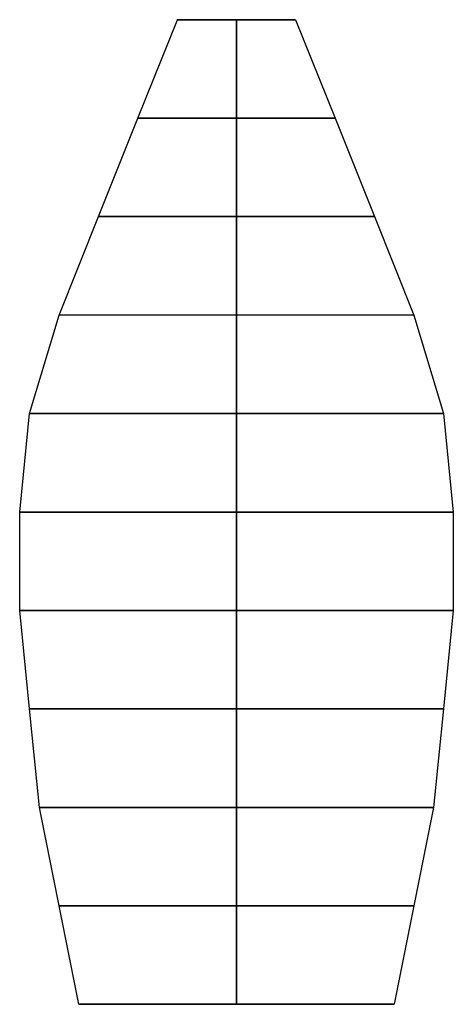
# Model space of a CAD drawing. Header units: metres. Extents: x -370 to 108, y 28 to 91.
import ezdxf

# ---------------------------------------------------------------- set-up
doc = ezdxf.new("R2010")
doc.units = ezdxf.units.M
doc.header["$MEASUREMENT"] = 0
doc.layers.get('0').update_dxf_attribs({"true_color": 0xe7f0ff})
doc.layers.add('Spanten', color=7, linetype='Continuous', true_color=0x000000)

msp = doc.modelspace()

# ---------------------------------------------------------------- linework, layer by layer
at = {"ltscale": 3, "extrusion": (0, 1, 0), "elevation": 91.165}
msp.add_lwpolyline([(-98.194, 0), (-94.378, -12.694), (-90.574, 0)], dxfattribs=at)
at = {"layer": 'Spanten'}
for p, q in [((88.034, 84.815), (90.574, 91.165)), ((98.194, 91.165), (90.574, 91.165)), ((94.384, 84.815), (94.384, 91.165)), ((94.384, 91.165, -12.701), (94.384, 84.815, -12.701)), ((98.194, 91.165), (100.734, 84.815)), ((85.494, 78.465), (88.034, 84.815)), ((100.734, 84.815), (88.034, 84.815)), ((94.384, 78.465), (94.384, 84.815)), ((94.384, 84.815, -12.701), (94.384, 78.465, -12.701)), ((100.734, 84.815), (103.274, 78.465)), ((82.953, 72.114), (85.494, 78.465)), ((103.274, 78.465), (85.494, 78.465)), ((94.384, 72.114), (94.384, 78.465)), ((94.384, 78.465, -12.701), (94.384, 72.114, -12.701)), ((103.274, 78.465), (105.814, 72.114)), ((81.048, 65.764), (82.953, 72.114)), ((105.814, 72.114), (82.953, 72.114)), ((94.384, 65.764), (94.384, 72.114)), ((94.384, 72.114, -12.701), (94.384, 65.764, -12.701)), ((105.814, 72.114), (107.719, 65.764)), ((80.413, 59.414), (81.048, 65.764)), ((107.719, 65.764), (81.048, 65.764)), ((94.384, 59.414), (94.384, 65.764)), ((94.384, 65.764, -12.701), (94.384, 59.414, -12.701)), ((107.719, 65.764), (108.354, 59.414)), ((108.354, 59.414), (80.413, 59.414)), ((80.413, 53.063), (80.413, 59.414)), ((94.384, 53.063), (94.384, 59.414)), ((94.384, 59.414, -12.701), (94.384, 53.063, -12.701)), ((108.354, 59.414), (108.354, 53.063)), ((108.354, 53.063), (80.413, 53.063)), ((81.048, 46.713), (80.413, 53.063)), ((94.384, 46.713), (94.384, 53.063)), ((94.384, 53.063, -12.701), (94.384, 46.713, -12.701)), ((108.354, 53.063), (107.719, 46.713)), ((107.719, 46.713), (81.048, 46.713)), ((81.683, 40.363), (81.048, 46.713)), ((94.384, 40.363), (94.384, 46.713)), ((94.384, 46.713, -12.701), (94.384, 40.363, -12.701)), ((107.719, 46.713), (107.084, 40.363)), ((107.084, 40.363), (81.683, 40.363)), ((82.953, 34.013), (81.683, 40.363)), ((94.384, 34.013), (94.384, 40.363)), ((94.384, 40.363), (107.084, 40.363)), ((94.384, 40.363, -12.701), (94.384, 34.013, -12.701)), ((107.084, 40.363), (105.814, 34.013)), ((105.814, 34.013), (82.953, 34.013)), ((84.223, 27.662), (82.953, 34.013)), ((94.384, 27.662), (94.384, 34.013)), ((94.384, 34.013), (94.384, 34.013)), ((94.384, 34.013), (105.814, 34.013)), ((94.384, 34.013, -12.701), (94.384, 27.662, -12.701)), ((105.814, 34.013), (104.544, 27.662)), ((94.384, 27.662), (84.223, 27.662)), ((104.544, 27.662), (94.384, 27.662)), ((94.384, 27.662), (94.384, 27.662)), ((94.384, 27.662), (94.384, 27.662)), ((94.384, 27.662), (94.384, 27.662, -12.701))]:
    msp.add_line(p, q, dxfattribs=at)
at = {"layer": 'Spanten', "ltscale": 10, "extrusion": (0, -1, 0)}
msp.add_ellipse((94.384, 91.165, 0), major_axis=(0, 0, -12.701), ratio=0.3, start_param=-1.570796, end_param=1.570796, dxfattribs=at)
at = {"layer": 'Spanten', "extrusion": (0, -1, 0)}
for centre, major_axis, ratio, start_param, end_param in [((94.384, 84.815, 0), (0, 0, -12.701), 0.5, -1.570796, 1.570796), ((94.384, 78.465, 0), (0, 0, -12.701), 0.7, -1.570796, 1.570796), ((94.384, 65.764, 0), (13.336, 0), 0.952381, -3.141593, 0), ((94.384, 59.414, 0), (13.971, 0), 0.909091, -3.141593, 0), ((94.384, 53.063, 0), (13.971, 0), 0.909091, -3.141593, 0), ((94.384, 46.713, 0), (13.336, 0), 0.952381, -3.141593, 0), ((94.384, 40.363, 0), (12.701, 0), 1, -3.141593, 0), ((94.384, 34.013, 0), (0, 0, -12.701), 0.9, -1.570796, 1.570796), ((94.384, 27.662, 0), (0, 0, -12.701), 0.8, -1.570796, 1.570796)]:
    msp.add_ellipse(centre, major_axis=major_axis, ratio=ratio, start_param=start_param, end_param=end_param, dxfattribs=at)
at = {"layer": 'Spanten', "extrusion": (0, 1, 0)}
msp.add_ellipse((94.384, 72.114, 0), major_axis=(0, 0, 12.701), ratio=0.9, start_param=-4.712389, end_param=-1.570796, dxfattribs=at)
for p in [(90.574, 91.165), (94.384, 91.169, -12.693), (94.384, 91.165, -12.694), (94.384, 91.165), (94.384, 91.146, -12.701), (94.384, 91.146, -12.701), (94.384, 84.815, -12.701), (94.384, 84.815, -12.694), (94.384, 84.815, -12.694)]:
    msp.add_point(p, dxfattribs=at)

doc.saveas('drawing.dxf')
